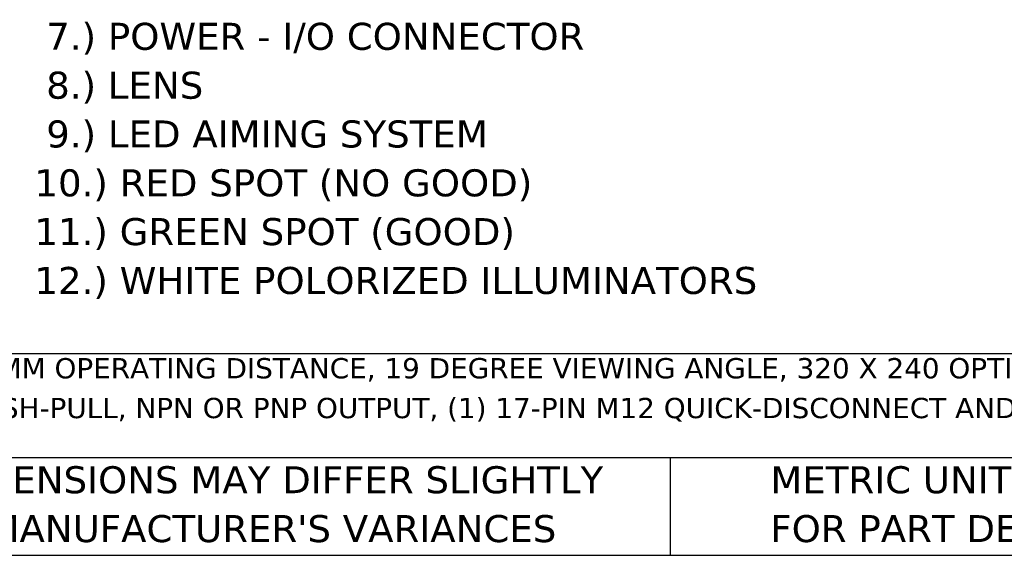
# Model space of a CAD drawing. Header units: millimetres. Extents: x 13 to 546, y 13 to 419.
# Tile 2 of 48: x 139 to 294, y 13 to 97. Entities that reach past the tile are written whole.
import ezdxf

# ---------------------------------------------------------------- set-up
doc = ezdxf.new("R2010")
doc.units = ezdxf.units.MM
doc.header["$LTSCALE"] = 2
doc.linetypes.add('SLD-Solid', pattern=[0])
doc.layers.add('TEXT', color=140, linetype='SLD-Solid', lineweight=25)
doc.styles.add('SLDTEXTSTYLE0', font='VERDANA.TTF')

# ---------------------------------------------------------------- blocks, each defined once
blk = doc.blocks.new('SW_NOTE_0')
at = {"layer": 'TEXT', "color": 0, "attachment_point": 1, "style": 'SLDTEXTSTYLE0'}
for s, insert, char_height in [(' 7.) POWER - I/O CONNECTOR', (0, 5.38), 4.2333), (' 8.) LENS', (0, -2.27), 4.233), (' 9.) LED AIMING SYSTEM', (0, -9.91), 4.2333), ('10.) RED SPOT (NO GOOD)', (0, -17.56), 4.2333), ('11.) GREEN SPOT (GOOD)', (0, -25.2), 4.2333), ('12.) WHITE POLORIZED ILLUMINATORS', (0, -32.85), 4.2333)]:
    blk.add_mtext(s, dxfattribs=dict(at, insert=insert, char_height=char_height))
blk = doc.blocks.new('SW_NOTE_0_2')
at = {"layer": 'TEXT', "color": 0, "char_height": 3.175, "attachment_point": 1, "style": 'SLDTEXTSTYLE0'}
for s, insert in [('DATALOGIC SMART-VS SERIES VISION SENSOR, 50-150MM OPERATING DISTANCE, 19 DEGREE VIEWING ANGLE, 320 X 240 OPTICAL ', (0, 4.03)), ('RESOLUTION, POLARIZED WHITE LED, IP65 IP67, (3) PUSH-PULL, NPN OR PNP OUTPUT, (1) 17-PIN M12 QUICK-DISCONNECT AND (1) ', (0, -2.2))]:
    blk.add_mtext(s, dxfattribs=dict(at, insert=insert))
blk = doc.blocks.new('SW_NOTE_0_5')
at = {"layer": 'TEXT', "color": 0, "char_height": 4.2333, "attachment_point": 1, "style": 'SLDTEXTSTYLE0'}
for s, insert in [('PART DIMENSIONS MAY DIFFER SLIGHTLY ', (0, 5.38)), ("DUE TO MANUFACTURER'S VARIANCES", (0, -2.27))]:
    blk.add_mtext(s, dxfattribs=dict(at, insert=insert))
blk = doc.blocks.new('SW_NOTE_0_8')
at = {"layer": 'TEXT', "color": 0, "char_height": 4.2333, "attachment_point": 1, "style": 'SLDTEXTSTYLE0'}
for s, insert in [('METRIC UNITS USED ', (0, 5.38)), ('FOR PART DESIGN', (0, -2.27))]:
    blk.add_mtext(s, dxfattribs=dict(at, insert=insert))

msp = doc.modelspace()

# ---------------------------------------------------------------- linework, layer by layer
at = {"layer": 'TEXT'}
for p, q in [((546.1, 44.252215), (12.7, 44.252215)), ((546.1, 27.94), (12.7, 27.94)), ((241.292955, 27.94), (241.292955, 12.7)), ((12.7, 12.7), (546.1, 12.7))]:
    msp.add_line(p, q, dxfattribs=at)

# ---------------------------------------------------------------- block references
for name, p in [('SW_NOTE_0', (141.783766, 90.706758)), ('SW_NOTE_0_2', (15.931468, 39.553993)), ('SW_NOTE_0_5', (110.238569, 21.270932)), ('SW_NOTE_0_8', (256.956742, 21.270935))]:
    msp.add_blockref(name, p, dxfattribs=at)

doc.saveas('drawing.dxf')
